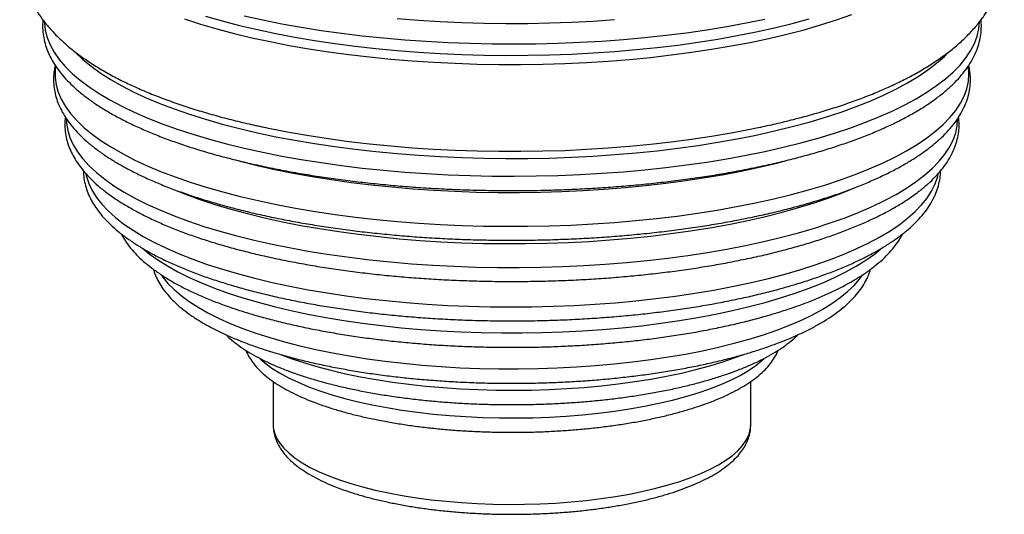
# Paper-space layout '_Dimétrica' of a CAD drawing. Header units: millimetres. Extents: x -165 to 165, y -17 to 463.
# Tile 1 of 4: x -165 to 165, y -17 to 149. Entities that reach past the tile are written whole.
import ezdxf

# ---------------------------------------------------------------- set-up
doc = ezdxf.new("R2010")
doc.units = ezdxf.units.MM

psp = doc.layouts.new('_Dimétrica')

# ---------------------------------------------------------------- linework, layer by layer
at = {"color": 7, "linetype": 'Continuous', "lineweight": 25}
for p, q in [((-80.12, 27.97), (-80.12, 13.44)), ((80.12, 13.44), (80.12, 27.98))]:
    psp.add_line(p, q, dxfattribs=at)
at = {"color": 8, "linetype": 'Continuous', "lineweight": 25, "flags": 128}
for points in [[(-156.88, 148.68), (-156.87, 148.3), (-156.57, 145.83), (-155.92, 143.37), (-154.93, 140.92), (-153.59, 138.49), (-151.91, 136.09), (-149.88, 133.71), (-147.53, 131.37), (-144.84, 129.07), (-141.83, 126.81), (-138.5, 124.6), (-134.87, 122.45), (-130.93, 120.35), (-126.71, 118.33), (-122.2, 116.37), (-117.41, 114.48), (-112.37, 112.67), (-107.07, 110.94), (-101.54, 109.3), (-95.77, 107.74), (-89.8, 106.28), (-83.62, 104.92), (-77.26, 103.65), (-70.73, 102.48), (-64.03, 101.42), (-57.2, 100.47), (-50.24, 99.62), (-43.16, 98.89), (-35.99, 98.26), (-28.74, 97.75), (-21.42, 97.36), (-14.06, 97.08), (-6.66, 96.92), (0.75, 96.87), (8.15, 96.94), (15.54, 97.13), (22.9, 97.43), (30.2, 97.85), (37.44, 98.38), (44.59, 99.03), (51.65, 99.78), (58.59, 100.65), (65.39, 101.63), (72.06, 102.71), (78.56, 103.9), (84.88, 105.18), (91.02, 106.57), (96.95, 108.05), (102.67, 109.62), (108.16, 111.28), (113.4, 113.03), (118.4, 114.85), (123.13, 116.75), (127.58, 118.73), (131.75, 120.77), (135.63, 122.88), (139.2, 125.04), (142.46, 127.26), (145.41, 129.53), (148.03, 131.84), (150.32, 134.19), (152.27, 136.57), (153.89, 138.98), (155.16, 141.41), (156.08, 143.87), (156.66, 146.33), (156.89, 148.71)], [(-109.87, 149.64), (-104.56, 147.94), (-99.02, 146.32), (-93.25, 144.8), (-87.27, 143.36), (-81.09, 142.03), (-74.73, 140.79), (-68.2, 139.66), (-61.52, 138.63), (-54.7, 137.71), (-47.75, 136.89), (-40.69, 136.19), (-33.54, 135.6), (-26.32, 135.13), (-19.04, 134.77), (-11.71, 134.52), (-4.36, 134.4), (3.01, 134.38), (10.36, 134.49), (17.7, 134.71), (24.99, 135.05), (32.22, 135.51), (39.39, 136.07), (46.46, 136.76), (53.43, 137.55), (60.28, 138.45), (66.99, 139.46), (73.55, 140.58), (79.94, 141.79), (86.15, 143.11), (92.17, 144.53), (97.98, 146.03), (103.56, 147.63), (108.91, 149.32), (114.02, 151.09)], [(-102.88, 150.59), (-97.28, 148.99), (-91.46, 147.48), (-85.43, 146.07), (-79.21, 144.75), (-72.8, 143.54), (-66.22, 142.42), (-59.49, 141.42), (-52.63, 140.52), (-45.64, 139.74), (-38.55, 139.06), (-31.37, 138.5), (-24.12, 138.06), (-16.81, 137.73), (-9.46, 137.52), (-2.1, 137.43), (5.28, 137.46), (12.64, 137.6), (19.97, 137.86), (27.25, 138.24), (34.48, 138.73), (41.62, 139.34), (48.67, 140.06), (55.6, 140.9), (62.41, 141.84), (69.08, 142.89), (75.58, 144.05), (81.91, 145.31), (88.06, 146.67), (94, 148.12), (99.72, 149.67)], [(-89.8, 150.68), (-83.62, 149.31), (-77.26, 148.04), (-70.73, 146.88), (-64.03, 145.82), (-57.2, 144.86), (-50.24, 144.02), (-43.16, 143.28), (-35.99, 142.66), (-28.74, 142.15), (-21.42, 141.75), (-14.06, 141.47), (-6.66, 141.31), (0.75, 141.26), (8.15, 141.33), (15.54, 141.52), (22.9, 141.82), (30.2, 142.24), (37.44, 142.77), (44.59, 143.42), (51.65, 144.18), (58.59, 145.04), (65.39, 146.02), (72.06, 147.1), (78.56, 148.29), (84.88, 149.58)], [(-38.48, 149.77), (-31.32, 149.21), (-24.08, 148.77), (-16.78, 148.44), (-9.45, 148.23), (-2.09, 148.14), (5.27, 148.16), (12.62, 148.3), (19.93, 148.57), (27.21, 148.94), (34.42, 149.43)], [(-146.62, 138.64), (-146.41, 138.41), (-143.99, 136.09), (-141.24, 133.81), (-138.17, 131.58), (-134.77, 129.4), (-131.07, 127.27), (-127.07, 125.21), (-122.77, 123.21), (-118.2, 121.28), (-113.35, 119.43), (-108.24, 117.66), (-102.88, 115.97), (-97.28, 114.37), (-91.46, 112.86), (-85.43, 111.45), (-79.21, 110.13), (-72.8, 108.92), (-66.22, 107.8), (-59.49, 106.8), (-52.63, 105.9), (-45.64, 105.12), (-38.55, 104.44), (-31.37, 103.88), (-24.12, 103.44), (-16.81, 103.11), (-9.46, 102.9), (-2.1, 102.81), (5.28, 102.84), (12.64, 102.98), (19.97, 103.24), (27.25, 103.62), (34.48, 104.11), (41.62, 104.72), (48.67, 105.44), (55.6, 106.28), (62.41, 107.22), (69.08, 108.27), (75.58, 109.43), (81.91, 110.69), (88.06, 112.05), (94, 113.5), (99.72, 115.05), (105.22, 116.69), (110.47, 118.41), (115.47, 120.22), (120.21, 122.1), (124.66, 124.06), (128.83, 126.09), (132.71, 128.18), (136.28, 130.33), (139.53, 132.54), (142.47, 134.79), (145.07, 137.09), (146.23, 138.23)], [(-153.13, 133.69), (-153.27, 132.47), (-153.28, 130.02), (-152.94, 127.57), (-152.25, 125.13), (-151.21, 122.71), (-149.82, 120.3), (-148.08, 117.92), (-146.01, 115.57), (-143.6, 113.25), (-140.85, 110.98), (-137.79, 108.75), (-134.41, 106.57), (-130.71, 104.45), (-126.72, 102.39), (-122.44, 100.4), (-117.87, 98.48), (-113.04, 96.63), (-107.94, 94.87), (-102.6, 93.18), (-97.02, 91.59), (-91.21, 90.08), (-85.2, 88.67), (-78.99, 87.36), (-72.6, 86.15), (-66.04, 85.04), (-59.33, 84.04), (-52.48, 83.14), (-45.52, 82.36), (-38.44, 81.69), (-31.28, 81.13), (-24.05, 80.69), (-16.76, 80.36), (-9.44, 80.15), (-2.09, 80.06), (5.26, 80.09), (12.6, 80.23), (19.91, 80.49), (27.18, 80.86), (34.38, 81.36), (41.51, 81.96), (48.54, 82.68), (55.45, 83.51), (62.24, 84.46), (68.89, 85.5), (75.38, 86.66), (81.69, 87.91), (87.82, 89.27), (93.74, 90.72), (99.45, 92.27), (104.93, 93.9), (110.17, 95.62), (115.16, 97.42), (119.88, 99.3), (124.32, 101.25), (128.48, 103.27), (132.34, 105.36), (135.9, 107.5), (139.15, 109.7), (142.08, 111.95), (144.68, 114.24), (146.94, 116.58), (148.87, 118.94), (150.46, 121.33), (151.7, 123.75), (152.59, 126.18), (153.13, 128.63), (153.32, 131.08), (153.16, 133.53), (153.12, 133.76)], [(-149.51, 115.98), (-149.45, 114.65), (-149.07, 112.23), (-148.33, 109.81), (-147.25, 107.41), (-145.81, 105.03), (-144.02, 102.68), (-141.9, 100.36), (-139.44, 98.07), (-136.64, 95.83), (-133.53, 93.64), (-130.09, 91.5), (-126.35, 89.41), (-122.31, 87.39), (-117.98, 85.44), (-113.37, 83.57), (-108.49, 81.76), (-103.35, 80.04), (-97.97, 78.41), (-92.35, 76.86), (-86.52, 75.41), (-80.48, 74.06), (-74.25, 72.8), (-67.84, 71.65), (-61.27, 70.6), (-54.56, 69.66), (-47.72, 68.83), (-40.76, 68.11), (-33.71, 67.5), (-26.58, 67.01), (-19.38, 66.64), (-12.14, 66.39), (-4.87, 66.25), (2.41, 66.23), (9.68, 66.33), (16.94, 66.54), (24.15, 66.88), (31.3, 67.33), (38.39, 67.89), (45.38, 68.57), (52.26, 69.36), (59.02, 70.27), (65.63, 71.28), (72.1, 72.4), (78.39, 73.62), (84.49, 74.94), (90.4, 76.36), (96.09, 77.88), (101.55, 79.48), (106.78, 81.17), (111.75, 82.95), (116.45, 84.8), (120.88, 86.73), (125.02, 88.72), (128.86, 90.78), (132.4, 92.91), (135.63, 95.08), (138.53, 97.31), (141.1, 99.58), (143.34, 101.89), (145.24, 104.23), (146.8, 106.6), (148, 109), (148.86, 111.41), (149.36, 113.83), (149.51, 116.07)], [(-92.75, 102.31), (-91.24, 101.91), (-85.48, 100.47), (-79.51, 99.13), (-73.36, 97.89), (-67.03, 96.75), (-60.54, 95.72), (-53.91, 94.79), (-47.15, 93.97), (-40.27, 93.26), (-33.31, 92.66), (-26.26, 92.18), (-19.15, 91.81), (-12, 91.55), (-4.81, 91.42), (2.38, 91.4), (9.57, 91.5), (16.73, 91.71), (23.86, 92.04), (30.93, 92.48), (37.93, 93.04), (44.83, 93.71), (51.63, 94.5), (58.31, 95.39), (64.85, 96.39), (71.23, 97.49), (77.45, 98.7), (83.48, 100.01), (89.32, 101.41), (91.24, 101.91)], [(-142.98, 97.59), (-142.79, 96.75), (-142.02, 94.4), (-140.9, 92.06), (-139.44, 89.75), (-137.64, 87.47), (-135.5, 85.21), (-133.03, 83), (-130.23, 80.83), (-127.12, 78.71), (-123.69, 76.64), (-119.96, 74.63), (-115.94, 72.68), (-111.64, 70.81), (-107.06, 69), (-102.22, 67.28), (-97.12, 65.63), (-91.8, 64.07), (-86.24, 62.61), (-80.48, 61.23), (-74.52, 59.95), (-68.37, 58.77), (-62.06, 57.7), (-55.6, 56.73), (-49, 55.86), (-42.28, 55.11), (-35.46, 54.47), (-28.55, 53.94), (-21.57, 53.53), (-14.54, 53.23), (-7.47, 53.05), (-0.38, 52.99), (6.7, 53.04), (13.77, 53.21), (20.81, 53.49), (27.8, 53.89), (34.71, 54.41), (41.55, 55.04), (48.28, 55.78), (54.89, 56.63), (61.37, 57.59), (67.7, 58.65), (73.86, 59.82), (79.84, 61.09), (85.63, 62.45), (91.2, 63.91), (96.56, 65.46), (101.68, 67.09), (106.54, 68.81), (111.15, 70.61), (115.49, 72.48), (119.54, 74.41), (123.3, 76.42), (126.76, 78.48), (129.91, 80.6), (132.74, 82.76), (135.25, 84.97), (137.42, 87.22), (139.26, 89.5), (140.76, 91.81), (141.91, 94.14), (142.72, 96.49), (142.98, 97.61)], [(-113.22, 92.26), (-109.57, 90.81), (-104.74, 89.06), (-99.65, 87.38), (-94.32, 85.8), (-88.77, 84.3), (-83, 82.89), (-77.04, 81.58), (-70.88, 80.37), (-64.56, 79.27), (-58.08, 78.26), (-51.46, 77.37), (-44.72, 76.58), (-37.87, 75.9), (-30.93, 75.34), (-23.91, 74.89), (-16.84, 74.56), (-9.72, 74.34), (-2.58, 74.24), (4.56, 74.26), (11.69, 74.39), (18.8, 74.64), (25.86, 75), (32.86, 75.48), (39.77, 76.08), (46.6, 76.78), (53.31, 77.6), (59.89, 78.53), (66.33, 79.56), (72.6, 80.7), (78.71, 81.94), (84.62, 83.27), (90.33, 84.7), (95.82, 86.23), (101.08, 87.84), (106.1, 89.53), (110.86, 91.31), (115.16, 93.07)], [(-123.97, 72.67), (-121.71, 70.83), (-118.82, 68.76), (-115.61, 66.75), (-112.09, 64.8), (-108.28, 62.9), (-104.18, 61.08), (-99.81, 59.33), (-95.17, 57.65), (-90.27, 56.06), (-85.14, 54.56), (-79.78, 53.14), (-74.22, 51.82), (-68.45, 50.59), (-62.5, 49.47), (-56.39, 48.45), (-50.13, 47.53), (-43.73, 46.73), (-37.22, 46.03), (-30.61, 45.45), (-23.92, 44.98), (-17.16, 44.63), (-10.36, 44.39), (-3.53, 44.27), (3.31, 44.27), (10.13, 44.39), (16.94, 44.62), (23.69, 44.97), (30.39, 45.43), (37, 46.01), (43.51, 46.7), (49.91, 47.5), (56.18, 48.42), (62.3, 49.43), (68.25, 50.55), (74.03, 51.78), (79.6, 53.09), (84.97, 54.51), (90.11, 56.01), (95.01, 57.6), (99.66, 59.27), (104.04, 61.02), (108.15, 62.84), (111.97, 64.73), (115.5, 66.68), (118.71, 68.7), (121.62, 70.76), (123.6, 72.35)], [(-117.48, 63.56), (-117.09, 63), (-115.41, 60.9), (-113.38, 58.83), (-111.03, 56.8), (-108.34, 54.82), (-105.34, 52.89), (-102.03, 51.02), (-98.43, 49.21), (-94.53, 47.47), (-90.35, 45.8), (-85.91, 44.21), (-81.22, 42.7), (-76.29, 41.28), (-71.14, 39.95), (-65.78, 38.71), (-60.22, 37.57), (-54.49, 36.54), (-48.6, 35.6), (-42.56, 34.78), (-36.4, 34.07), (-30.14, 33.47), (-23.78, 32.98), (-17.36, 32.61), (-10.88, 32.35), (-4.38, 32.22), (2.14, 32.2), (8.66, 32.29), (15.14, 32.51), (21.59, 32.84), (27.97, 33.29), (34.27, 33.85), (40.46, 34.52), (46.54, 35.31), (52.48, 36.2), (58.27, 37.2), (63.89, 38.31), (69.32, 39.51), (74.55, 40.81), (79.56, 42.2), (84.33, 43.68), (88.86, 45.24), (93.13, 46.89), (97.12, 48.61), (100.83, 50.39), (104.24, 52.25), (107.35, 54.16), (110.14, 56.12), (112.61, 58.13), (114.75, 60.18), (116.55, 62.27), (117.49, 63.57)], [(-77.69, 37.04), (-74.14, 35.71), (-69.92, 34.3), (-65.47, 32.98), (-60.78, 31.74), (-55.89, 30.6), (-50.8, 29.55), (-45.54, 28.61), (-40.13, 27.77), (-34.57, 27.04), (-28.89, 26.42), (-23.12, 25.91), (-17.26, 25.52), (-11.35, 25.24), (-5.4, 25.07), (0.57, 25.02), (6.54, 25.09), (12.49, 25.28), (18.39, 25.58), (24.24, 26), (29.99, 26.53), (35.65, 27.17), (41.18, 27.93), (46.57, 28.78), (51.79, 29.75), (56.84, 30.81), (61.7, 31.97), (66.34, 33.23), (70.75, 34.57), (74.92, 35.99), (77.41, 36.93)], [(-84.52, 35.6), (-82.92, 34.21), (-80.6, 32.5), (-77.96, 30.84), (-75.02, 29.24), (-71.77, 27.7), (-68.25, 26.23), (-64.46, 24.84), (-60.41, 23.53), (-56.12, 22.31), (-51.61, 21.18), (-46.9, 20.15), (-42, 19.22), (-36.94, 18.39), (-31.73, 17.67), (-26.4, 17.06), (-20.96, 16.57), (-15.44, 16.19), (-9.86, 15.92), (-4.24, 15.77), (1.4, 15.75), (7.03, 15.83), (12.64, 16.04), (18.19, 16.36), (23.67, 16.8), (29.06, 17.35), (34.34, 18.02), (39.48, 18.79), (44.46, 19.67), (49.27, 20.65), (53.88, 21.73), (58.28, 22.91), (62.45, 24.17), (66.37, 25.52), (70.04, 26.95), (73.42, 28.45), (76.52, 30.02), (79.31, 31.66), (81.79, 33.34), (83.95, 35.08), (84.53, 35.61)], [(-80.12, 13.44), (-80.07, 12.5), (-79.71, 10.73), (-79, 8.98), (-77.94, 7.25), (-76.54, 5.55), (-74.81, 3.88), (-72.75, 2.25), (-70.37, 0.67), (-67.69, -0.85), (-64.71, -2.31), (-61.44, -3.7), (-57.91, -5.01), (-54.12, -6.25), (-50.1, -7.4), (-45.86, -8.46), (-41.42, -9.42), (-36.79, -10.28), (-32.01, -11.04), (-27.08, -11.69), (-22.04, -12.23), (-16.9, -12.66), (-11.69, -12.98), (-6.42, -13.18), (-1.13, -13.26), (4.16, -13.23), (9.44, -13.08), (14.68, -12.81), (19.85, -12.43), (24.94, -11.94), (29.92, -11.33), (34.77, -10.62), (39.46, -9.8), (43.98, -8.88), (48.31, -7.86), (52.43, -6.75), (56.32, -5.55), (59.96, -4.27), (63.34, -2.91), (66.45, -1.48), (69.26, 0.02), (71.77, 1.57), (73.97, 3.18), (75.84, 4.83), (77.38, 6.52), (78.59, 8.24), (79.45, 9.98), (79.96, 11.74), (80.12, 13.44)]]:
    psp.add_lwpolyline(points, dxfattribs=at)
at = {"color": 7, "linetype": 'Continuous', "lineweight": 25, "flags": 128}
psp.add_lwpolyline([(-87.3, 114.21), (-87.27, 114.2), (-81.09, 112.87), (-74.73, 111.63), (-68.2, 110.5), (-61.52, 109.47), (-54.7, 108.55), (-47.75, 107.73), (-40.69, 107.03), (-33.54, 106.44), (-26.32, 105.97), (-19.04, 105.61), (-11.71, 105.36), (-4.36, 105.24), (3.01, 105.22), (10.36, 105.33), (17.7, 105.55), (24.99, 105.89), (32.22, 106.35), (39.39, 106.91), (46.46, 107.6), (53.43, 108.39), (60.28, 109.29), (66.99, 110.3), (73.55, 111.41), (79.94, 112.63), (82.64, 113.19)], dxfattribs=at)
at = {"color": 7, "linetype": 'Continuous', "lineweight": 25}
for points, knots in [([(-157.33, 193.44), (-157.98, 192.55), (-159.36, 190.64), (-161.13, 187.57), (-162.65, 184.29), (-163.8, 180.99), (-164.61, 177.69), (-165.08, 174.39), (-165.21, 171.12), (-165.03, 167.87), (-164.53, 164.67), (-163.74, 161.53), (-162.64, 158.45), (-161.26, 155.42), (-159.57, 152.46), (-157.59, 149.54), (-155.28, 146.67), (-152.65, 143.85), (-149.67, 141.08), (-146.35, 138.37), (-142.69, 135.74), (-138.73, 133.2), (-134.48, 130.77), (-129.98, 128.45), (-125.25, 126.26), (-120.31, 124.19), (-115.16, 122.23), (-109.83, 120.38), (-104.31, 118.64), (-98.62, 117), (-92.75, 115.48), (-86.95, 114.1), (-83.01, 113.27), (-81.15, 112.88)], [0, 0, 0, 0, 0.02819, 0.060277, 0.091034, 0.120591, 0.149189, 0.17708, 0.204508, 0.231707, 0.258861, 0.286163, 0.313839, 0.342115, 0.371216, 0.401353, 0.432704, 0.46538, 0.499381, 0.534564, 0.570655, 0.607313, 0.644214, 0.681071, 0.717752, 0.754202, 0.790408, 0.826379, 0.862135, 0.897698, 0.93309, 0.968333, 1, 1, 1, 1]), ([(82.75, 113.21), (84.67, 113.63), (88.64, 114.48), (94.45, 115.91), (100.23, 117.45), (105.84, 119.1), (111.27, 120.86), (116.52, 122.72), (121.57, 124.7), (126.42, 126.79), (131.07, 128.99), (135.51, 131.33), (139.72, 133.8), (143.68, 136.41), (147.39, 139.17), (150.79, 142.07), (153.86, 145.09), (156.48, 148.1), (158.68, 151.08), (160.54, 154.09), (162.14, 157.24), (163.42, 160.53), (164.36, 163.83), (164.94, 167.13), (165.2, 170.41), (165.13, 173.67), (164.75, 176.89), (164.06, 180.05), (163.08, 183.16), (161.8, 186.21), (160.22, 189.19), (158.72, 191.59), (157.67, 192.95), (157.33, 193.39)], [0, 0, 0, 0, 0.03316, 0.068611, 0.10419, 0.139918, 0.175816, 0.211909, 0.248221, 0.28478, 0.321606, 0.358709, 0.396077, 0.433648, 0.471254, 0.508577, 0.545231, 0.580808, 0.611502, 0.640992, 0.672473, 0.702726, 0.731921, 0.76031, 0.788142, 0.815658, 0.843072, 0.870553, 0.898329, 0.926628, 0.955676, 0.985696, 1, 1, 1, 1]), ([(-157.35, 149.33), (-157.37, 149.25), (-157.51, 148.32), (-157.49, 146.52), (-157.28, 143.94), (-156.71, 141.38), (-155.85, 138.85), (-154.67, 136.34), (-153.18, 133.86), (-151.37, 131.4), (-149.24, 128.97), (-146.79, 126.59), (-144.04, 124.25), (-140.98, 121.98), (-137.64, 119.77), (-134.02, 117.62), (-130.14, 115.55), (-126.01, 113.55), (-121.63, 111.63), (-117.01, 109.78), (-112.16, 108.02), (-107.09, 106.34), (-101.82, 104.74), (-96.34, 103.22), (-90.68, 101.8), (-84.84, 100.46), (-78.83, 99.21), (-72.67, 98.06), (-66.36, 97.01), (-59.93, 96.05), (-53.37, 95.19), (-46.71, 94.44), (-39.96, 93.78), (-33.13, 93.23), (-26.23, 92.78), (-19.28, 92.43), (-12.29, 92.19), (-5.28, 92.06), (1.74, 92.03), (8.76, 92.11), (15.76, 92.3), (22.73, 92.59), (29.65, 92.99), (36.52, 93.49), (43.31, 94.09), (50.01, 94.8), (56.62, 95.6), (63.12, 96.51), (69.49, 97.52), (75.72, 98.62), (81.8, 99.81), (87.72, 101.1), (93.47, 102.48), (99.04, 103.95), (104.41, 105.5), (109.57, 107.14), (114.52, 108.86), (119.25, 110.66), (123.75, 112.54), (128.01, 114.49), (132.01, 116.52), (135.76, 118.62), (139.25, 120.8), (142.46, 123.05), (145.4, 125.37), (148.03, 127.75), (150.37, 130.21), (152.39, 132.72), (154.08, 135.28), (155.44, 137.88), (156.45, 140.49), (157.13, 143.12), (157.46, 145.73), (157.53, 147.8), (157.37, 148.99), (157.33, 149.33)], [0, 0, 0, 0, 0.0011167, 0.0140871, 0.0269901, 0.0399064, 0.0529317, 0.0661497, 0.0796115, 0.0933281, 0.1072734, 0.121396, 0.1356366, 0.1499422, 0.1642728, 0.1785976, 0.1929029, 0.2071833, 0.2214371, 0.235665, 0.2498687, 0.2640503, 0.2782124, 0.292357, 0.3064864, 0.3206025, 0.3347069, 0.3488013, 0.362887, 0.3769651, 0.3910369, 0.4051031, 0.4191648, 0.4332226, 0.4472773, 0.4613295, 0.4753799, 0.4894291, 0.5034777, 0.5175261, 0.5315748, 0.5456244, 0.5596754, 0.5737283, 0.5877839, 0.6018428, 0.6159056, 0.6299732, 0.6440464, 0.6581262, 0.6722136, 0.6863098, 0.7004163, 0.7145344, 0.7286659, 0.7428128, 0.7569771, 0.7711613, 0.7853679, 0.7995993, 0.8138578, 0.828145, 0.842461, 0.8568029, 0.8711627, 0.8855185, 0.8998349, 0.9140627, 0.9281397, 0.942002, 0.9556039, 0.9689375, 0.982041, 0.9949928, 1, 1, 1, 1]), ([(-153.25, 134.07), (-153.3, 133.9), (-153.59, 132.88), (-153.8, 130.98), (-153.86, 128.41), (-153.59, 125.85), (-153, 123.32), (-152.11, 120.82), (-150.9, 118.34), (-149.38, 115.89), (-147.54, 113.46), (-145.38, 111.06), (-142.91, 108.71), (-140.12, 106.41), (-137.05, 104.17), (-133.68, 102), (-130.04, 99.89), (-126.14, 97.86), (-121.99, 95.9), (-117.6, 94.02), (-112.97, 92.22), (-108.11, 90.49), (-103.04, 88.85), (-97.76, 87.3), (-92.29, 85.83), (-86.63, 84.45), (-80.8, 83.16), (-74.81, 81.96), (-68.66, 80.86), (-62.38, 79.85), (-55.97, 78.94), (-49.45, 78.14), (-42.83, 77.43), (-36.12, 76.82), (-29.34, 76.32), (-22.5, 75.93), (-15.61, 75.63), (-8.69, 75.45), (-1.76, 75.37), (5.18, 75.4), (12.11, 75.53), (19.02, 75.77), (25.88, 76.11), (32.69, 76.56), (39.44, 77.11), (46.1, 77.77), (52.68, 78.52), (59.14, 79.38), (65.49, 80.34), (71.7, 81.39), (77.76, 82.54), (83.67, 83.78), (89.42, 85.11), (94.98, 86.53), (100.35, 88.04), (105.52, 89.64), (110.48, 91.31), (115.21, 93.07), (119.72, 94.91), (123.99, 96.82), (128.02, 98.81), (131.79, 100.87), (135.29, 103.01), (138.53, 105.22), (141.49, 107.5), (144.15, 109.85), (146.52, 112.27), (148.57, 114.75), (150.29, 117.28), (151.68, 119.85), (152.73, 122.44), (153.43, 125.04), (153.81, 127.63), (153.85, 130.21), (153.66, 132.37), (153.35, 133.65), (153.23, 134.09)], [0, 0, 0, 0, 0.002617, 0.015521, 0.028264, 0.040947, 0.053651, 0.066475, 0.079501, 0.092776, 0.106309, 0.120068, 0.133999, 0.148041, 0.162141, 0.176261, 0.190371, 0.204459, 0.218522, 0.232557, 0.246566, 0.260551, 0.274514, 0.288458, 0.302385, 0.316297, 0.330196, 0.344083, 0.357961, 0.371831, 0.385693, 0.399549, 0.4134, 0.427246, 0.441089, 0.454929, 0.468767, 0.482603, 0.496438, 0.510273, 0.524108, 0.537943, 0.55178, 0.565618, 0.579459, 0.593303, 0.60715, 0.621002, 0.63486, 0.648724, 0.662595, 0.676475, 0.690364, 0.704265, 0.718179, 0.732108, 0.746054, 0.76002, 0.774008, 0.78802, 0.80206, 0.816129, 0.830227, 0.844353, 0.858499, 0.872646, 0.886761, 0.900795, 0.914685, 0.928365, 0.941785, 0.954931, 0.967838, 0.980582, 0.993265, 1, 1, 1, 1]), ([(-149.83, 116.7), (-149.88, 116.33), (-150.06, 115.13), (-150.03, 113.07), (-149.74, 110.54), (-149.12, 108.04), (-148.2, 105.57), (-146.96, 103.12), (-145.41, 100.7), (-143.54, 98.3), (-141.35, 95.94), (-138.85, 93.62), (-136.04, 91.36), (-132.93, 89.16), (-129.54, 87.02), (-125.88, 84.96), (-121.97, 82.97), (-117.8, 81.05), (-113.39, 79.21), (-108.75, 77.45), (-103.89, 75.78), (-98.81, 74.18), (-93.54, 72.67), (-88.07, 71.25), (-82.42, 69.92), (-76.6, 68.68), (-70.62, 67.53), (-64.49, 66.48), (-58.24, 65.53), (-51.86, 64.67), (-45.37, 63.92), (-38.8, 63.26), (-32.14, 62.71), (-25.41, 62.27), (-18.63, 61.93), (-11.81, 61.69), (-4.97, 61.56), (1.88, 61.54), (8.73, 61.62), (15.56, 61.81), (22.36, 62.1), (29.11, 62.5), (35.8, 63), (42.41, 63.61), (48.94, 64.32), (55.36, 65.13), (61.67, 66.04), (67.85, 67.04), (73.89, 68.15), (79.78, 69.34), (85.5, 70.63), (91.05, 72.01), (96.41, 73.48), (101.57, 75.03), (106.52, 76.67), (111.26, 78.38), (115.76, 80.18), (120.04, 82.05), (124.06, 84), (127.84, 86.03), (131.35, 88.13), (134.59, 90.3), (137.56, 92.55), (140.24, 94.87), (142.62, 97.25), (144.68, 99.7), (146.42, 102.2), (147.82, 104.75), (148.89, 107.31), (149.61, 109.88), (149.99, 112.45), (150.08, 114.73), (149.9, 116.13), (149.83, 116.7)], [0, 0, 0, 0, 0.005712, 0.018877, 0.031992, 0.045135, 0.058416, 0.071921, 0.085695, 0.099742, 0.114023, 0.12848, 0.143045, 0.157664, 0.172298, 0.186916, 0.201511, 0.216077, 0.230613, 0.245123, 0.259607, 0.274068, 0.28851, 0.302933, 0.317342, 0.331737, 0.34612, 0.360494, 0.374859, 0.389217, 0.403568, 0.417915, 0.432257, 0.446595, 0.460931, 0.475265, 0.489597, 0.503929, 0.518261, 0.532593, 0.546926, 0.56126, 0.575597, 0.589936, 0.60428, 0.618628, 0.632981, 0.647341, 0.661708, 0.676085, 0.690471, 0.704869, 0.71928, 0.733707, 0.748152, 0.762617, 0.777106, 0.79162, 0.806163, 0.820736, 0.835342, 0.849978, 0.864638, 0.879303, 0.893939, 0.908494, 0.922903, 0.937092, 0.951006, 0.964627, 0.977989, 0.991172, 1, 1, 1, 1]), ([(-143.76, 98.65), (-143.76, 98.22), (-143.76, 96.97), (-143.42, 94.9), (-142.77, 92.45), (-141.8, 90.02), (-140.51, 87.63), (-138.91, 85.25), (-136.99, 82.91), (-134.75, 80.61), (-132.2, 78.35), (-129.34, 76.15), (-126.19, 74.01), (-122.77, 71.94), (-119.08, 69.94), (-115.13, 68.02), (-110.94, 66.18), (-106.51, 64.41), (-101.85, 62.73), (-96.98, 61.13), (-91.9, 59.61), (-86.63, 58.18), (-81.17, 56.84), (-75.53, 55.59), (-69.73, 54.43), (-63.79, 53.37), (-57.7, 52.4), (-51.49, 51.54), (-45.18, 50.77), (-38.76, 50.1), (-32.26, 49.54), (-25.69, 49.08), (-19.06, 48.73), (-12.39, 48.48), (-5.7, 48.33), (1.01, 48.3), (7.71, 48.37), (14.4, 48.54), (21.06, 48.82), (27.67, 49.21), (34.22, 49.7), (40.69, 50.29), (47.08, 50.99), (53.36, 51.79), (59.53, 52.68), (65.57, 53.68), (71.47, 54.77), (77.22, 55.95), (82.79, 57.23), (88.19, 58.59), (93.4, 60.05), (98.41, 61.58), (103.21, 63.21), (107.79, 64.91), (112.15, 66.69), (116.26, 68.55), (120.13, 70.49), (123.74, 72.5), (127.09, 74.59), (130.16, 76.75), (132.96, 78.99), (135.46, 81.29), (137.65, 83.67), (139.53, 86.1), (141.07, 88.59), (142.27, 91.1), (143.14, 93.63), (143.63, 96.16), (143.84, 97.86), (143.79, 98.71), (143.79, 98.72)], [0, 0, 0, 0, 0.0070386, 0.0207785, 0.0345696, 0.0485317, 0.0627533, 0.0772776, 0.0920978, 0.1071648, 0.122407, 0.1377526, 0.153144, 0.168538, 0.183911, 0.1992543, 0.2145651, 0.229844, 0.2450931, 0.2603153, 0.2755136, 0.2906909, 0.3058499, 0.3209931, 0.3361225, 0.3512402, 0.3663477, 0.3814466, 0.3965381, 0.4116235, 0.4267038, 0.44178, 0.4568529, 0.4719234, 0.4869922, 0.5020601, 0.5171277, 0.5321958, 0.5472648, 0.5623356, 0.5774088, 0.5924854, 0.6075662, 0.622652, 0.637744, 0.6528433, 0.6679511, 0.6830689, 0.6981983, 0.7133411, 0.7284995, 0.7436758, 0.7588726, 0.774093, 0.7893402, 0.8046173, 0.8199274, 0.8352728, 0.8506537, 0.8660665, 0.8815006, 0.8969255, 0.9122935, 0.927538, 0.9425779, 0.9573371, 0.9717731, 0.985899, 0.9997848, 1, 1, 1, 1]), ([(-131.09, 77.55), (-131.06, 77.47), (-130.68, 76.61), (-129.65, 75), (-127.98, 72.71), (-125.97, 70.46), (-123.64, 68.25), (-121.01, 66.1), (-118.07, 64.01), (-114.86, 61.98), (-111.37, 60.03), (-107.63, 58.15), (-103.64, 56.36), (-99.41, 54.64), (-94.95, 53), (-90.28, 51.45), (-85.39, 49.98), (-80.32, 48.6), (-75.05, 47.31), (-69.62, 46.11), (-64.02, 45), (-58.28, 43.99), (-52.4, 43.07), (-46.4, 42.26), (-40.29, 41.54), (-34.09, 40.93), (-27.8, 40.42), (-21.46, 40.01), (-15.06, 39.71), (-8.63, 39.52), (-2.18, 39.43), (4.28, 39.44), (10.73, 39.57), (17.15, 39.8), (23.53, 40.13), (29.86, 40.57), (36.11, 41.12), (42.28, 41.76), (48.35, 42.51), (54.31, 43.36), (60.15, 44.3), (65.84, 45.34), (71.38, 46.48), (76.75, 47.71), (81.95, 49.03), (86.96, 50.43), (91.76, 51.93), (96.36, 53.5), (100.73, 55.16), (104.88, 56.9), (108.79, 58.71), (112.44, 60.61), (115.84, 62.58), (118.98, 64.62), (121.84, 66.75), (124.42, 68.95), (126.69, 71.22), (128.64, 73.56), (130.11, 75.65), (130.79, 77), (131.05, 77.51)], [0, 0, 0, 0, 0.001514, 0.0181133, 0.0351013, 0.0524483, 0.0700755, 0.0878852, 0.1057894, 0.1237221, 0.1416359, 0.1595141, 0.1773508, 0.1951456, 0.2129009, 0.2306204, 0.2483083, 0.2659685, 0.2836046, 0.30122, 0.3188177, 0.3364001, 0.3539695, 0.3715279, 0.3890771, 0.4066186, 0.4241538, 0.441684, 0.4592103, 0.4767338, 0.4942556, 0.5117767, 0.5292979, 0.54682, 0.564344, 0.5818708, 0.5994016, 0.6169376, 0.6344798, 0.6520298, 0.669589, 0.6871591, 0.7047421, 0.7223401, 0.7399556, 0.7575914, 0.7752509, 0.7929376, 0.8106556, 0.8284093, 0.8462032, 0.864041, 0.8819253, 0.899855, 0.9178221, 0.9358037, 0.9537444, 0.9715679, 0.9891718, 1, 1, 1, 1]), ([(-120.28, 65.63), (-120.25, 65.49), (-120.04, 64.58), (-119.36, 62.94), (-118.22, 60.71), (-116.74, 58.51), (-114.95, 56.35), (-112.83, 54.22), (-110.4, 52.13), (-107.67, 50.11), (-104.65, 48.16), (-101.35, 46.28), (-97.8, 44.48), (-94, 42.75), (-89.96, 41.11), (-85.7, 39.55), (-81.22, 38.08), (-76.53, 36.69), (-71.66, 35.39), (-66.6, 34.18), (-61.37, 33.06), (-55.99, 32.04), (-50.46, 31.12), (-44.81, 30.29), (-39.04, 29.56), (-33.17, 28.93), (-27.22, 28.41), (-21.19, 27.99), (-15.11, 27.68), (-9, 27.47), (-2.86, 27.36), (3.29, 27.37), (9.43, 27.48), (15.54, 27.69), (21.61, 28.02), (27.63, 28.44), (33.58, 28.97), (39.44, 29.61), (45.19, 30.34), (50.83, 31.17), (56.35, 32.11), (61.71, 33.13), (66.92, 34.26), (71.96, 35.47), (76.82, 36.77), (81.48, 38.16), (85.93, 39.64), (90.17, 41.2), (94.18, 42.84), (97.96, 44.56), (101.49, 46.36), (104.77, 48.23), (107.78, 50.19), (110.52, 52.23), (112.98, 54.35), (115.13, 56.54), (116.96, 58.81), (118.46, 61.12), (119.6, 63.4), (120.07, 64.93), (120.3, 65.65)], [0, 0, 0, 0, 0.0028608, 0.0187642, 0.0349995, 0.0516533, 0.0687356, 0.0861838, 0.1038912, 0.1217456, 0.1396578, 0.1575608, 0.1754264, 0.1932449, 0.2110151, 0.2287396, 0.2464229, 0.2640699, 0.2816855, 0.299274, 0.3168394, 0.3343851, 0.3519141, 0.369429, 0.3869322, 0.4044256, 0.421911, 0.4393901, 0.4568642, 0.4743348, 0.4918031, 0.5092703, 0.5267377, 0.5442059, 0.5616763, 0.5791501, 0.5966285, 0.614113, 0.6316051, 0.6491065, 0.6666191, 0.6841451, 0.7016869, 0.7192472, 0.7368294, 0.7544371, 0.7720745, 0.7897465, 0.8074583, 0.8252152, 0.8430223, 0.8608829, 0.8787963, 0.8967535, 0.9147253, 0.9326425, 0.9504084, 0.9678973, 0.9849879, 1, 1, 1, 1]), ([(-95.94, 43.67), (-95.69, 43.41), (-94.78, 42.47), (-92.91, 40.94), (-90.33, 39.06), (-87.46, 37.27), (-84.31, 35.55), (-80.91, 33.91), (-77.28, 32.36), (-73.41, 30.89), (-69.33, 29.51), (-65.04, 28.21), (-60.56, 27.01), (-55.9, 25.89), (-51.08, 24.87), (-46.1, 23.95), (-40.98, 23.12), (-35.74, 22.39), (-30.39, 21.77), (-24.95, 21.24), (-19.44, 20.82), (-13.87, 20.51), (-8.25, 20.3), (-2.61, 20.2), (3.04, 20.2), (8.67, 20.31), (14.28, 20.53), (19.85, 20.85), (25.36, 21.28), (30.79, 21.81), (36.12, 22.44), (41.35, 23.18), (46.45, 24.01), (51.41, 24.94), (56.22, 25.96), (60.86, 27.08), (65.31, 28.29), (69.58, 29.59), (73.63, 30.97), (77.47, 32.43), (81.08, 33.99), (84.45, 35.62), (87.58, 37.34), (90.45, 39.14), (93.03, 41.03), (94.86, 42.54), (95.74, 43.45), (95.94, 43.67)], [0, 0, 0, 0, 0.008829, 0.031788, 0.055001, 0.07831, 0.101594, 0.124812, 0.147951, 0.17101, 0.193998, 0.216923, 0.239794, 0.262618, 0.285403, 0.308156, 0.330882, 0.353585, 0.376269, 0.398939, 0.421597, 0.444245, 0.466888, 0.489525, 0.512161, 0.534798, 0.557436, 0.580077, 0.602725, 0.625382, 0.64805, 0.670732, 0.693432, 0.716153, 0.738899, 0.761677, 0.784491, 0.807348, 0.830256, 0.853225, 0.876264, 0.899382, 0.922588, 0.945885, 0.969259, 0.992668, 1, 1, 1, 1]), ([(-89.26, 38.43), (-89.11, 38.05), (-88.69, 36.97), (-87.68, 35.29), (-86.25, 33.36), (-84.49, 31.48), (-82.41, 29.64), (-80.02, 27.85), (-77.34, 26.14), (-74.38, 24.51), (-71.17, 22.96), (-67.72, 21.5), (-64.04, 20.12), (-60.16, 18.84), (-56.07, 17.64), (-51.79, 16.53), (-47.35, 15.52), (-42.74, 14.6), (-37.99, 13.79), (-33.11, 13.07), (-28.12, 12.45), (-23.03, 11.93), (-17.86, 11.52), (-12.64, 11.21), (-7.37, 11.01), (-2.07, 10.91), (3.23, 10.92), (8.52, 11.04), (13.78, 11.27), (18.99, 11.6), (24.14, 12.03), (29.2, 12.57), (34.17, 13.21), (39.01, 13.95), (43.73, 14.79), (48.29, 15.73), (52.69, 16.75), (56.92, 17.88), (60.95, 19.09), (64.78, 20.38), (68.39, 21.77), (71.78, 23.24), (74.93, 24.8), (77.84, 26.44), (80.48, 28.18), (82.86, 30), (84.94, 31.92), (86.72, 33.92), (88.13, 36), (88.98, 37.52), (89.25, 38.35), (89.28, 38.45)], [0, 0, 0, 0, 0.010808, 0.029837, 0.049555, 0.069975, 0.090966, 0.112317, 0.133825, 0.155336, 0.176778, 0.198133, 0.219402, 0.240592, 0.261713, 0.282776, 0.30379, 0.324764, 0.345704, 0.366616, 0.387506, 0.408379, 0.429237, 0.450084, 0.470924, 0.491759, 0.512592, 0.533425, 0.554261, 0.575101, 0.595949, 0.616808, 0.63768, 0.65857, 0.679482, 0.70042, 0.721391, 0.7424, 0.763457, 0.78457, 0.805749, 0.827007, 0.848354, 0.8698, 0.891346, 0.912969, 0.934583, 0.956015, 0.977023, 0.997365, 1, 1, 1, 1]), ([(-80.09, 13.43), (-80.1, 13.29), (-80.15, 12.47), (-79.92, 10.96), (-79.41, 8.96), (-78.58, 7.01), (-77.46, 5.11), (-76.03, 3.25), (-74.28, 1.42), (-72.21, -0.35), (-69.81, -2.06), (-67.13, -3.69), (-64.17, -5.24), (-60.97, -6.68), (-57.55, -8.03), (-53.92, -9.29), (-50.09, -10.45), (-46.07, -11.52), (-41.89, -12.48), (-37.55, -13.36), (-33.07, -14.13), (-28.46, -14.8), (-23.75, -15.36), (-18.95, -15.82), (-14.08, -16.18), (-9.15, -16.43), (-4.19, -16.58), (0.78, -16.61), (5.75, -16.54), (10.7, -16.37), (15.61, -16.08), (20.46, -15.69), (25.23, -15.2), (29.9, -14.6), (34.46, -13.9), (38.89, -13.1), (43.17, -12.2), (47.28, -11.21), (51.23, -10.12), (54.98, -8.94), (58.53, -7.67), (61.87, -6.3), (64.98, -4.83), (67.86, -3.27), (70.49, -1.6), (72.86, 0.17), (74.95, 2.06), (76.65, 3.99), (77.98, 5.92), (79, 7.88), (79.7, 9.93), (80.09, 11.81), (80.08, 12.97), (80.08, 13.41)], [0, 0, 0, 0, 0.003472, 0.020512, 0.037557, 0.054909, 0.07286, 0.091627, 0.111284, 0.131723, 0.152683, 0.173877, 0.195069, 0.216158, 0.23712, 0.257961, 0.278693, 0.299335, 0.3199, 0.340404, 0.360856, 0.381268, 0.401647, 0.422, 0.442333, 0.462652, 0.482961, 0.503264, 0.523567, 0.543871, 0.564182, 0.584502, 0.604838, 0.625193, 0.645575, 0.665989, 0.686444, 0.706948, 0.727513, 0.748153, 0.768882, 0.78972, 0.810683, 0.83179, 0.853042, 0.874413, 0.89576, 0.916806, 0.935102, 0.952573, 0.971186, 0.988987, 1, 1, 1, 1])]:
    psp.add_open_spline(points, degree=3, knots=knots, dxfattribs=at)

doc.saveas('drawing.dxf')
